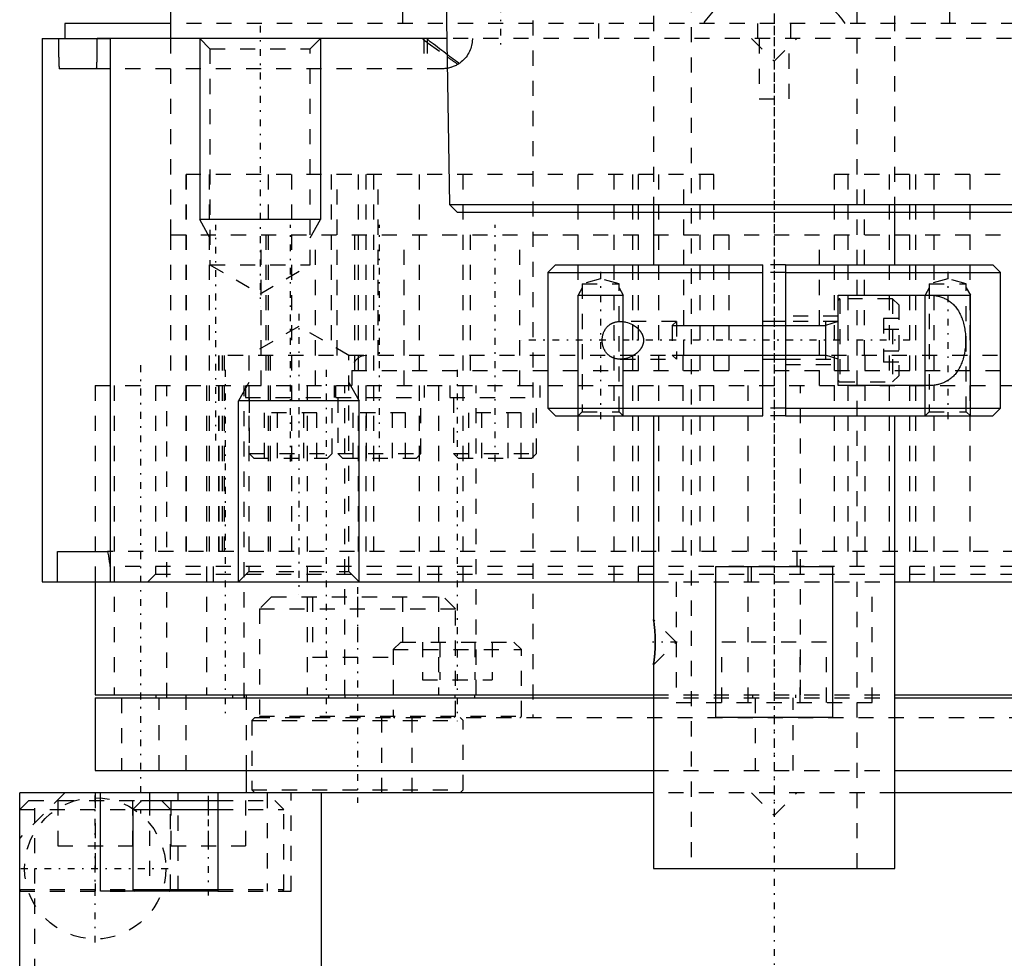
# Model space of a CAD drawing. Extents: x -70 to 70, y -1 to 596.
# Tile 2 of 13: x -50 to 15, y 118 to 180. Entities that reach past the tile are written whole.
import ezdxf

# ---------------------------------------------------------------- set-up
doc = ezdxf.new("R2010")
doc.units = 0
doc.linetypes.add('CENTER', pattern=[1.5, 0.45, -0.5, 0.05, -0.5])
doc.linetypes.add('DASHED', pattern=[2, 1, -1])
for name, color, linetype in [('AM_0', 7, 'CONTINUOUS'), ('AM_10', 7, 'CONTINUOUS'), ('AM_3', 7, 'DASHED'), ('AM_7', 7, 'CENTER')]:
    doc.layers.add(name, color=color, linetype=linetype)

msp = doc.modelspace()

# ---------------------------------------------------------------- linework, layer by layer
at = {"layer": 'AM_0', "color": 7, "linetype": 'CONTINUOUS'}
for p, q in [((-40, 182.5), (-40, 179)), ((-21.744, 181.5), (-21.508, 168)), ((-47, 180), (-47, 179)), ((-40.046, 180), (-47, 180)), ((-48.5, 179), (-48.5, 143)), ((-48.5, 179), (-44.91, 179)), ((-48.49, 143), (-48.49, 179)), ((-21.723, 179), (-44.855, 179)), ((-43.991, 144), (-43.991, 179)), ((-44.913, 177), (-47.374, 177)), ((-21.508, 168), (-21, 167.5)), ((-21.508, 168), (21.508, 168)), ((-21, 167.5), (21, 167.5)), ((-8, 167.5), (-8, 164)), ((8, 164), (8, 167.5)), ((-14.5, 164), (-15, 163.5)), ((-14.5, 164), (-0.75, 164)), ((-0.75, 154), (-0.75, 164)), ((0.75, 164), (14.5, 164)), ((0.75, 164), (0.75, 154)), ((15, 163.5), (14.5, 164)), ((-15, 163.5), (-15, 154.5)), ((-15, 163.5), (-0.75, 163.5)), ((0.75, 163.5), (15, 163.5)), ((15, 154.5), (15, 163.5)), ((4.25, 162), (10.198, 162)), ((4.25, 156), (4.25, 162)), ((0.75, 160.25), (-0.75, 160.25)), ((-0.75, 157.75), (0.75, 157.75)), ((10.198, 156), (4.25, 156)), ((-15, 154.5), (-14.5, 154)), ((-15, 154.5), (-0.75, 154.5)), ((-14.5, 154), (-0.75, 154)), ((-8, 154), (-8, 140.5)), ((0.75, 154.5), (15, 154.5)), ((0.75, 154), (14.5, 154)), ((8, 124), (8, 154)), ((14.5, 154), (15, 154.5)), ((-47.49, 145), (-44.184, 145)), ((-47.49, 143), (-47.49, 145)), ((-43.991, 144), (-44.009, 144.135)), ((-44, 144), (-44, 143)), ((-44, 144), (-43.991, 144)), ((-3.873, 144), (3.873, 144)), ((-3.873, 134), (-3.873, 144)), ((3.873, 144), (3.873, 134)), ((-48.5, 143), (-8.001, 143)), ((-45, 143), (-45, 135.5)), ((8.007, 143), (48.5, 143)), ((-7.995, 140.47), (-8, 140.497)), ((-7.981, 140.378), (-7.989, 140.431)), ((-7.95, 140.139), (-7.961, 140.23)), ((-7.961, 137.772), (-7.949, 137.866)), ((-8, 137.5), (-7.995, 137.532)), ((-8, 137.5), (-8, 124)), ((-7.991, 137.559), (-7.974, 137.671)), ((-45, 135.5), (-8.005, 135.5)), ((-45, 135.3), (-45, 130.5)), ((-45, 135.3), (-8.005, 135.3)), ((-40.975, 135.5), (-40.975, 135.3)), ((-35.872, 135.3), (-35.872, 135.5)), ((-35.131, 135.5), (-35.131, 135.3)), ((-29.511, 135.3), (-29.511, 135.5)), ((-28.463, 135.5), (-28.463, 135.3)), ((-21.138, 135.3), (-21.138, 135.5)), ((-19.855, 135.5), (-19.855, 135.3)), ((8.005, 135.5), (45, 135.5)), ((8.005, 135.3), (45, 135.3)), ((3.873, 134), (-3.873, 134)), ((-45, 130.5), (-8.005, 130.5)), ((-35, 130.5), (-35, 129)), ((8.005, 130.5), (45, 130.5)), ((-50, 117), (-50, 129)), ((-8, 129), (-50, 129)), ((-44.639, 122.5), (-44.639, 129)), ((-41.389, 129), (-41.389, 128.5)), ((-36.861, 129), (-36.861, 122.5)), ((-30, 117), (-30, 129)), ((50, 129), (8, 129)), ((-41.9, 128.5), (-42.5, 127.9)), ((-42.5, 127.9), (-42.5, 122.6)), ((-42.5, 127.9), (-36.86, 127.9)), ((-41.9, 128.5), (-36.86, 128.5)), ((-8, 124), (8, 124)), ((-36.861, 122.5), (-44.639, 122.5)), ((-42.5, 122.6), (-36.86, 122.6))]:
    msp.add_line(p, q, dxfattribs=at)
for points in [[(-47.429, 179, 0), (-47.429, 178.984, 0), (-47.429, 178.951, 0), (-47.429, 178.917, 0), (-47.429, 178.901, 0), (-47.429, 178.884, 0), (-47.429, 178.85, 0), (-47.429, 178.815, 0), (-47.429, 178.781, 0), (-47.429, 178.746, 0), (-47.429, 178.712, 0), (-47.429, 178.695, 0), (-47.428, 178.678, 0), (-47.428, 178.643, 0), (-47.428, 178.609, 0), (-47.428, 178.575, 0), (-47.428, 178.542, 0), (-47.428, 178.509, 0), (-47.427, 178.492, 0), (-47.427, 178.476, 0), (-47.427, 178.444, 0), (-47.427, 178.412, 0), (-47.427, 178.397, 0), (-47.426, 178.381, 0), (-47.426, 178.351, 0), (-47.426, 178.322, 0), (-47.426, 178.307, 0), (-47.426, 178.292, 0), (-47.425, 178.263, 0), (-47.425, 178.234, 0), (-47.425, 178.205, 0), (-47.424, 178.176, 0), (-47.424, 178.147, 0), (-47.424, 178.132, 0), (-47.423, 178.118, 0), (-47.423, 178.089, 0), (-47.423, 178.06, 0), (-47.422, 178.032, 0), (-47.422, 178.004, 0), (-47.421, 177.977, 0), (-47.421, 177.963, 0), (-47.421, 177.95, 0), (-47.42, 177.923, 0), (-47.42, 177.896, 0), (-47.419, 177.87, 0), (-47.419, 177.845, 0), (-47.418, 177.82, 0), (-47.418, 177.808, 0), (-47.418, 177.796, 0), (-47.417, 177.772, 0), (-47.417, 177.749, 0), (-47.416, 177.726, 0), (-47.416, 177.704, 0), (-47.415, 177.683, 0), (-47.415, 177.673, 0), (-47.415, 177.662, 0), (-47.414, 177.642, 0), (-47.414, 177.621, 0), (-47.413, 177.601, 0), (-47.413, 177.581, 0), (-47.412, 177.561, 0), (-47.412, 177.551, 0), (-47.412, 177.541, 0), (-47.411, 177.522, 0), (-47.41, 177.503, 0), (-47.41, 177.493, 0), (-47.41, 177.484, 0), (-47.409, 177.465, 0), (-47.409, 177.447, 0), (-47.408, 177.438, 0), (-47.408, 177.429, 0), (-47.407, 177.411, 0), (-47.407, 177.394, 0), (-47.406, 177.377, 0), (-47.405, 177.361, 0), (-47.405, 177.345, 0), (-47.404, 177.337, 0), (-47.404, 177.329, 0), (-47.403, 177.314, 0), (-47.403, 177.299, 0), (-47.401, 177.251, 0), (-47.397, 177.181, 0), (-47.393, 177.122, 0), (-47.389, 177.074, 0), (-47.387, 177.054, 0), (-47.384, 177.037, 0), (-47.38, 177.013, 0), (-47.376, 177.001, 0), (-47.374, 177, 0)], [(-44.913, 177, 0), (-44.911, 177.001, 0), (-44.907, 177.012, 0), (-44.902, 177.036, 0), (-44.9, 177.052, 0), (-44.898, 177.072, 0), (-44.894, 177.119, 0), (-44.889, 177.177, 0), (-44.885, 177.244, 0), (-44.881, 177.328, 0), (-44.879, 177.383, 0), (-44.878, 177.4, 0), (-44.878, 177.417, 0), (-44.877, 177.426, 0), (-44.877, 177.435, 0), (-44.876, 177.453, 0), (-44.876, 177.471, 0), (-44.876, 177.48, 0), (-44.875, 177.49, 0), (-44.875, 177.509, 0), (-44.874, 177.528, 0), (-44.874, 177.537, 0), (-44.873, 177.547, 0), (-44.873, 177.567, 0), (-44.872, 177.587, 0), (-44.872, 177.607, 0), (-44.871, 177.628, 0), (-44.87, 177.648, 0), (-44.87, 177.659, 0), (-44.87, 177.669, 0), (-44.869, 177.69, 0), (-44.869, 177.711, 0), (-44.868, 177.733, 0), (-44.868, 177.756, 0), (-44.867, 177.779, 0), (-44.867, 177.791, 0), (-44.867, 177.803, 0), (-44.866, 177.828, 0), (-44.866, 177.853, 0), (-44.865, 177.878, 0), (-44.865, 177.904, 0), (-44.864, 177.931, 0), (-44.864, 177.944, 0), (-44.864, 177.958, 0), (-44.863, 177.986, 0), (-44.863, 178.014, 0), (-44.862, 178.042, 0), (-44.862, 178.071, 0), (-44.861, 178.1, 0), (-44.861, 178.114, 0), (-44.861, 178.129, 0), (-44.86, 178.158, 0), (-44.86, 178.188, 0), (-44.86, 178.218, 0), (-44.859, 178.247, 0), (-44.859, 178.277, 0), (-44.859, 178.292, 0), (-44.859, 178.307, 0), (-44.858, 178.337, 0), (-44.858, 178.367, 0), (-44.858, 178.383, 0), (-44.858, 178.398, 0), (-44.857, 178.43, 0), (-44.857, 178.463, 0), (-44.857, 178.479, 0), (-44.857, 178.496, 0), (-44.857, 178.529, 0), (-44.856, 178.564, 0), (-44.856, 178.598, 0), (-44.856, 178.633, 0), (-44.856, 178.668, 0), (-44.856, 178.686, 0), (-44.856, 178.703, 0), (-44.855, 178.739, 0), (-44.855, 178.774, 0), (-44.855, 178.81, 0), (-44.855, 178.845, 0), (-44.855, 178.88, 0), (-44.855, 178.898, 0), (-44.855, 178.915, 0), (-44.855, 178.949, 0), (-44.855, 178.983, 0), (-44.855, 179, 0)], [(10.198, 162, 0), (10.234, 162, 0), (10.306, 161.998, 0), (10.378, 161.995, 0), (10.414, 161.993, 0), (10.45, 161.99, 0), (10.522, 161.984, 0), (10.594, 161.976, 0), (10.666, 161.966, 0), (10.738, 161.953, 0), (10.809, 161.939, 0), (10.844, 161.932, 0), (10.88, 161.923, 0), (10.95, 161.905, 0), (11.019, 161.885, 0), (11.088, 161.863, 0), (11.156, 161.838, 0), (11.223, 161.811, 0), (11.256, 161.797, 0), (11.289, 161.782, 0), (11.354, 161.751, 0), (11.417, 161.717, 0), (11.449, 161.7, 0), (11.48, 161.681, 0), (11.542, 161.643, 0), (11.602, 161.603, 0), (11.631, 161.582, 0), (11.661, 161.56, 0), (11.718, 161.515, 0), (11.774, 161.467, 0), (11.829, 161.418, 0), (11.882, 161.366, 0), (11.933, 161.312, 0), (11.958, 161.284, 0), (11.983, 161.256, 0), (12.032, 161.198, 0), (12.078, 161.137, 0), (12.123, 161.075, 0), (12.167, 161.011, 0), (12.209, 160.944, 0), (12.229, 160.909, 0), (12.25, 160.874, 0), (12.289, 160.801, 0), (12.328, 160.725, 0), (12.364, 160.647, 0), (12.4, 160.566, 0), (12.433, 160.482, 0), (12.449, 160.439, 0), (12.465, 160.396, 0), (12.494, 160.308, 0), (12.522, 160.218, 0), (12.548, 160.126, 0), (12.571, 160.032, 0), (12.593, 159.937, 0), (12.603, 159.889, 0), (12.612, 159.84, 0), (12.629, 159.743, 0), (12.644, 159.644, 0), (12.657, 159.545, 0), (12.668, 159.446, 0), (12.676, 159.346, 0), (12.679, 159.296, 0), (12.682, 159.247, 0), (12.686, 159.147, 0), (12.688, 159.049, 0), (12.689, 159, 0), (12.688, 158.951, 0), (12.686, 158.853, 0), (12.682, 158.753, 0), (12.679, 158.704, 0), (12.676, 158.654, 0), (12.668, 158.554, 0), (12.657, 158.455, 0), (12.644, 158.356, 0), (12.629, 158.257, 0), (12.612, 158.16, 0), (12.603, 158.111, 0), (12.593, 158.063, 0), (12.571, 157.968, 0), (12.548, 157.874, 0), (12.522, 157.782, 0), (12.494, 157.692, 0), (12.465, 157.604, 0), (12.449, 157.561, 0), (12.433, 157.518, 0), (12.4, 157.434, 0), (12.364, 157.353, 0), (12.328, 157.275, 0), (12.289, 157.199, 0), (12.25, 157.126, 0), (12.229, 157.091, 0), (12.209, 157.056, 0), (12.167, 156.989, 0), (12.123, 156.925, 0), (12.078, 156.863, 0), (12.032, 156.802, 0), (11.983, 156.744, 0), (11.958, 156.716, 0), (11.933, 156.688, 0), (11.882, 156.634, 0), (11.829, 156.582, 0), (11.774, 156.533, 0), (11.718, 156.485, 0), (11.661, 156.44, 0), (11.631, 156.418, 0), (11.602, 156.397, 0), (11.542, 156.357, 0), (11.48, 156.319, 0), (11.449, 156.3, 0), (11.417, 156.283, 0), (11.354, 156.249, 0), (11.289, 156.218, 0), (11.256, 156.203, 0), (11.223, 156.189, 0), (11.156, 156.162, 0), (11.088, 156.137, 0), (11.019, 156.115, 0), (10.95, 156.095, 0), (10.88, 156.077, 0), (10.844, 156.068, 0), (10.809, 156.061, 0), (10.738, 156.047, 0), (10.666, 156.034, 0), (10.594, 156.024, 0), (10.522, 156.016, 0), (10.45, 156.01, 0), (10.414, 156.007, 0), (10.378, 156.005, 0), (10.306, 156.002, 0), (10.234, 156, 0), (10.198, 156, 0)], [(-10.198, 157.75, 0), (-10.214, 157.75, 0), (-10.245, 157.751, 0), (-10.276, 157.752, 0), (-10.292, 157.753, 0), (-10.307, 157.754, 0), (-10.339, 157.757, 0), (-10.371, 157.761, 0), (-10.402, 157.765, 0), (-10.434, 157.77, 0), (-10.466, 157.776, 0), (-10.481, 157.779, 0), (-10.497, 157.783, 0), (-10.529, 157.791, 0), (-10.56, 157.799, 0), (-10.591, 157.809, 0), (-10.622, 157.819, 0), (-10.653, 157.83, 0), (-10.668, 157.836, 0), (-10.683, 157.842, 0), (-10.714, 157.855, 0), (-10.744, 157.869, 0), (-10.758, 157.876, 0), (-10.773, 157.884, 0), (-10.802, 157.899, 0), (-10.831, 157.916, 0), (-10.845, 157.925, 0), (-10.859, 157.933, 0), (-10.887, 157.952, 0), (-10.914, 157.971, 0), (-10.941, 157.991, 0), (-10.967, 158.013, 0), (-10.993, 158.035, 0), (-11.005, 158.046, 0), (-11.018, 158.057, 0), (-11.042, 158.081, 0), (-11.066, 158.106, 0), (-11.089, 158.131, 0), (-11.111, 158.157, 0), (-11.133, 158.184, 0), (-11.144, 158.198, 0), (-11.154, 158.213, 0), (-11.175, 158.242, 0), (-11.196, 158.273, 0), (-11.215, 158.305, 0), (-11.234, 158.339, 0), (-11.253, 158.373, 0), (-11.262, 158.391, 0), (-11.27, 158.409, 0), (-11.287, 158.445, 0), (-11.302, 158.483, 0), (-11.317, 158.521, 0), (-11.33, 158.561, 0), (-11.343, 158.601, 0), (-11.348, 158.621, 0), (-11.354, 158.641, 0), (-11.364, 158.683, 0), (-11.373, 158.724, 0), (-11.38, 158.766, 0), (-11.386, 158.809, 0), (-11.391, 158.851, 0), (-11.393, 158.873, 0), (-11.395, 158.894, 0), (-11.398, 158.937, 0), (-11.399, 158.979, 0), (-11.399, 159, 0), (-11.399, 159.021, 0), (-11.398, 159.063, 0), (-11.395, 159.106, 0), (-11.393, 159.127, 0), (-11.391, 159.149, 0), (-11.386, 159.191, 0), (-11.38, 159.234, 0), (-11.373, 159.276, 0), (-11.364, 159.317, 0), (-11.354, 159.359, 0), (-11.348, 159.379, 0), (-11.343, 159.399, 0), (-11.33, 159.439, 0), (-11.317, 159.479, 0), (-11.302, 159.517, 0), (-11.287, 159.555, 0), (-11.27, 159.591, 0), (-11.262, 159.609, 0), (-11.253, 159.627, 0), (-11.234, 159.661, 0), (-11.215, 159.695, 0), (-11.196, 159.727, 0), (-11.175, 159.758, 0), (-11.154, 159.787, 0), (-11.144, 159.802, 0), (-11.133, 159.816, 0), (-11.111, 159.843, 0), (-11.089, 159.869, 0), (-11.066, 159.894, 0), (-11.042, 159.919, 0), (-11.018, 159.943, 0), (-11.005, 159.954, 0), (-10.993, 159.965, 0), (-10.967, 159.987, 0), (-10.941, 160.009, 0), (-10.914, 160.029, 0), (-10.887, 160.048, 0), (-10.859, 160.067, 0), (-10.845, 160.075, 0), (-10.831, 160.084, 0), (-10.802, 160.101, 0), (-10.773, 160.116, 0), (-10.758, 160.124, 0), (-10.744, 160.131, 0), (-10.714, 160.145, 0), (-10.683, 160.158, 0), (-10.668, 160.164, 0), (-10.653, 160.17, 0), (-10.622, 160.181, 0), (-10.591, 160.191, 0), (-10.56, 160.201, 0), (-10.529, 160.209, 0), (-10.497, 160.217, 0), (-10.481, 160.221, 0), (-10.466, 160.224, 0), (-10.434, 160.23, 0), (-10.402, 160.235, 0), (-10.371, 160.239, 0), (-10.339, 160.243, 0), (-10.307, 160.246, 0), (-10.292, 160.247, 0), (-10.276, 160.248, 0), (-10.245, 160.249, 0), (-10.214, 160.25, 0), (-10.198, 160.25, 0)], [(-10.198, 160.25, 0), (-10.147, 160.249, 0), (-10.044, 160.242, 0), (-9.938, 160.228, 0), (-9.884, 160.218, 0), (-9.83, 160.206, 0), (-9.721, 160.176, 0), (-9.612, 160.139, 0), (-9.505, 160.094, 0), (-9.399, 160.042, 0), (-9.296, 159.983, 0), (-9.246, 159.951, 0), (-9.197, 159.917, 0), (-9.141, 159.875, 0), (-9.126, 159.863, 0), (-9.11, 159.85, 0), (-9.103, 159.844, 0), (-9.095, 159.837, 0), (-9.08, 159.824, 0), (-9.065, 159.811, 0), (-9.05, 159.798, 0), (-9.036, 159.784, 0), (-9.021, 159.77, 0), (-9.014, 159.763, 0), (-9.006, 159.756, 0), (-8.992, 159.742, 0), (-8.977, 159.727, 0), (-8.963, 159.711, 0), (-8.948, 159.696, 0), (-8.934, 159.68, 0), (-8.927, 159.672, 0), (-8.92, 159.663, 0), (-8.906, 159.647, 0), (-8.893, 159.63, 0), (-8.879, 159.613, 0), (-8.866, 159.595, 0), (-8.853, 159.577, 0), (-8.847, 159.568, 0), (-8.841, 159.559, 0), (-8.828, 159.541, 0), (-8.816, 159.522, 0), (-8.805, 159.503, 0), (-8.793, 159.484, 0), (-8.782, 159.465, 0), (-8.777, 159.455, 0), (-8.771, 159.445, 0), (-8.761, 159.425, 0), (-8.751, 159.405, 0), (-8.746, 159.395, 0), (-8.742, 159.384, 0), (-8.733, 159.364, 0), (-8.724, 159.343, 0), (-8.72, 159.332, 0), (-8.716, 159.322, 0), (-8.708, 159.301, 0), (-8.701, 159.279, 0), (-8.694, 159.257, 0), (-8.688, 159.236, 0), (-8.683, 159.214, 0), (-8.68, 159.203, 0), (-8.678, 159.192, 0), (-8.673, 159.169, 0), (-8.669, 159.147, 0), (-8.665, 159.125, 0), (-8.663, 159.102, 0), (-8.66, 159.08, 0), (-8.659, 159.068, 0), (-8.658, 159.057, 0), (-8.657, 159.034, 0), (-8.657, 159.011, 0), (-8.657, 159, 0)], [(-8.657, 159, 0), (-8.657, 158.989, 0), (-8.657, 158.966, 0), (-8.658, 158.943, 0), (-8.659, 158.932, 0), (-8.66, 158.92, 0), (-8.663, 158.898, 0), (-8.665, 158.875, 0), (-8.669, 158.853, 0), (-8.673, 158.831, 0), (-8.678, 158.808, 0), (-8.68, 158.797, 0), (-8.683, 158.786, 0), (-8.688, 158.764, 0), (-8.694, 158.743, 0), (-8.701, 158.721, 0), (-8.708, 158.699, 0), (-8.716, 158.678, 0), (-8.72, 158.668, 0), (-8.724, 158.657, 0), (-8.733, 158.636, 0), (-8.742, 158.616, 0), (-8.746, 158.605, 0), (-8.751, 158.595, 0), (-8.761, 158.575, 0), (-8.771, 158.555, 0), (-8.777, 158.545, 0), (-8.782, 158.535, 0), (-8.793, 158.516, 0), (-8.805, 158.497, 0), (-8.816, 158.478, 0), (-8.828, 158.459, 0), (-8.841, 158.441, 0), (-8.847, 158.432, 0), (-8.853, 158.423, 0), (-8.866, 158.405, 0), (-8.879, 158.387, 0), (-8.893, 158.37, 0), (-8.906, 158.353, 0), (-8.92, 158.337, 0), (-8.927, 158.328, 0), (-8.934, 158.32, 0), (-8.948, 158.304, 0), (-8.963, 158.289, 0), (-8.977, 158.273, 0), (-8.992, 158.258, 0), (-9.006, 158.244, 0), (-9.014, 158.237, 0), (-9.021, 158.23, 0), (-9.036, 158.216, 0), (-9.05, 158.202, 0), (-9.065, 158.189, 0), (-9.08, 158.176, 0), (-9.095, 158.163, 0), (-9.103, 158.156, 0), (-9.11, 158.15, 0), (-9.126, 158.137, 0), (-9.141, 158.125, 0), (-9.197, 158.083, 0), (-9.246, 158.049, 0), (-9.296, 158.017, 0), (-9.399, 157.958, 0), (-9.505, 157.906, 0), (-9.612, 157.861, 0), (-9.721, 157.824, 0), (-9.83, 157.794, 0), (-9.884, 157.782, 0), (-9.938, 157.772, 0), (-10.044, 157.758, 0), (-10.147, 157.751, 0), (-10.198, 157.75, 0)], [(-44.009, 144.135, 0), (-44.038, 144.341, 0), (-44.097, 144.719, 0), (-44.132, 144.885, 0), (-44.141, 144.921, 0), (-44.151, 144.951, 0), (-44.156, 144.964, 0), (-44.16, 144.974, 0), (-44.17, 144.991, 0), (-44.179, 144.999, 0), (-44.184, 145, 0)], [(-8, 140.5, 0), (-8, 140.5, 0), (-8, 140.499, 0), (-7.999, 140.496, 0), (-7.999, 140.494, 0), (-7.999, 140.492, 0), (-7.998, 140.487, 0), (-7.997, 140.48, 0), (-7.996, 140.472, 0), (-7.994, 140.462, 0), (-7.992, 140.452, 0), (-7.992, 140.446, 0), (-7.991, 140.439, 0), (-7.989, 140.426, 0), (-7.986, 140.411, 0), (-7.984, 140.395, 0), (-7.981, 140.378, 0), (-7.979, 140.359, 0), (-7.977, 140.349, 0), (-7.976, 140.339, 0), (-7.973, 140.318, 0), (-7.97, 140.296, 0), (-7.968, 140.285, 0), (-7.967, 140.273, 0), (-7.964, 140.249, 0), (-7.96, 140.223, 0), (-7.959, 140.211, 0), (-7.957, 140.197, 0), (-7.953, 140.17, 0), (-7.95, 140.143, 0), (-7.947, 140.114, 0), (-7.943, 140.085, 0), (-7.94, 140.056, 0), (-7.938, 140.041, 0), (-7.937, 140.026, 0), (-7.933, 139.995, 0), (-7.93, 139.963, 0), (-7.927, 139.93, 0), (-7.923, 139.896, 0), (-7.92, 139.861, 0), (-7.918, 139.843, 0), (-7.917, 139.825, 0), (-7.914, 139.789, 0), (-7.91, 139.752, 0), (-7.908, 139.714, 0), (-7.905, 139.676, 0), (-7.902, 139.637, 0), (-7.901, 139.617, 0), (-7.899, 139.597, 0), (-7.897, 139.557, 0), (-7.894, 139.517, 0), (-7.892, 139.476, 0), (-7.89, 139.434, 0), (-7.888, 139.393, 0), (-7.888, 139.372, 0), (-7.887, 139.351, 0), (-7.885, 139.31, 0), (-7.884, 139.268, 0), (-7.883, 139.226, 0), (-7.882, 139.185, 0), (-7.881, 139.143, 0), (-7.881, 139.122, 0), (-7.881, 139.102, 0), (-7.88, 139.061, 0), (-7.88, 139.02, 0), (-7.88, 139, 0), (-7.88, 138.98, 0), (-7.88, 138.939, 0), (-7.881, 138.898, 0), (-7.881, 138.877, 0), (-7.881, 138.856, 0), (-7.882, 138.815, 0), (-7.883, 138.773, 0), (-7.884, 138.731, 0), (-7.885, 138.689, 0), (-7.887, 138.648, 0), (-7.888, 138.627, 0), (-7.888, 138.606, 0), (-7.89, 138.565, 0), (-7.892, 138.523, 0), (-7.895, 138.482, 0), (-7.897, 138.442, 0), (-7.899, 138.402, 0), (-7.901, 138.382, 0), (-7.902, 138.362, 0), (-7.905, 138.323, 0), (-7.908, 138.285, 0), (-7.911, 138.247, 0), (-7.914, 138.21, 0), (-7.917, 138.173, 0), (-7.918, 138.156, 0), (-7.92, 138.138, 0), (-7.923, 138.103, 0), (-7.927, 138.07, 0), (-7.93, 138.037, 0), (-7.933, 138.005, 0), (-7.937, 137.974, 0), (-7.938, 137.959, 0), (-7.94, 137.944, 0), (-7.943, 137.914, 0), (-7.947, 137.885, 0), (-7.95, 137.857, 0), (-7.954, 137.829, 0), (-7.957, 137.802, 0), (-7.959, 137.789, 0), (-7.96, 137.776, 0), (-7.964, 137.751, 0), (-7.967, 137.726, 0), (-7.968, 137.715, 0), (-7.97, 137.703, 0), (-7.973, 137.681, 0), (-7.976, 137.66, 0), (-7.977, 137.65, 0), (-7.979, 137.641, 0), (-7.981, 137.622, 0), (-7.984, 137.605, 0), (-7.986, 137.589, 0), (-7.989, 137.574, 0), (-7.991, 137.56, 0), (-7.992, 137.554, 0), (-7.992, 137.548, 0), (-7.994, 137.538, 0), (-7.996, 137.528, 0), (-7.997, 137.52, 0), (-7.998, 137.513, 0), (-7.999, 137.508, 0), (-7.999, 137.506, 0), (-7.999, 137.504, 0), (-8, 137.501, 0), (-8, 137.5, 0), (-8, 137.5, 0)]]:
    msp.add_polyline3d(points, dxfattribs=at)
for centre, radius, start, end in [((-45, 144), 1, 0, 7.7811), ((-42.4, 122.6), 0.1, 180, 270)]:
    msp.add_arc(centre, radius, start, end, dxfattribs=at)
at = {"layer": 'AM_10', "color": 7, "linetype": 'CONTINUOUS'}
for p, q in [((-38.068, 179), (-38.068, 167)), ((-30.068, 179), (-30.068, 167)), ((-30.068, 167), (-38.068, 167)), ((-37.391, 165.8), (-38.068, 167)), ((-30.744, 165.8), (-30.068, 167)), ((-12.729, 162.469), (-13, 162)), ((-13, 154), (-13, 162)), ((-13, 162), (-10, 162)), ((-10.271, 162.469), (-10, 162)), ((-10, 154), (-10, 162)), ((10.271, 162.469), (10, 162)), ((10, 154), (10, 162)), ((10, 162), (13, 162)), ((12.729, 162.469), (13, 162)), ((13, 154), (13, 162)), ((-6.75, 159.974), (3.4, 159.974)), ((4.25, 160.25), (3.4, 159.974)), ((3.4, 160.25), (3.4, 157.75)), ((-6.75, 158.026), (3.4, 158.026)), ((4.25, 157.75), (3.4, 158.026)), ((-34.824, 156.2), (-35.5, 155)), ((-28.177, 156.2), (-27.5, 155)), ((-27.5, 155), (-35.5, 155)), ((-35.5, 143), (-35.5, 155)), ((-27.5, 143), (-27.5, 155))]:
    msp.add_line(p, q, dxfattribs=at)
at = {"layer": 'AM_3', "color": 6, "linetype": 'DASHED'}
for p, q in [((-5.5, 453.75), (-5.5, 124)), ((5.5, 124), (5.5, 453.75)), ((-16, 394.2), (-16, 134)), ((-8, 394.5), (-8, 167.5)), ((8, 167.5), (8, 394.5)), ((-24.627, 187), (-24.627, 179)), ((-11.627, 179), (-11.627, 187)), ((11.627, 187), (11.627, 179)), ((40.046, 180), (-40.046, 180)), ((-1.1, 180), (-1.1, 179)), ((1.1, 179), (1.1, 180)), ((-44.91, 179), (-43.991, 179)), ((-40, 179), (-40, 166)), ((-38.068, 179), (-37.391, 178.323)), ((-30.744, 178.323), (-30.068, 179)), ((-23.225, 179), (-23.225, 177)), ((-22.988, 179), (-22.988, 177)), ((21.723, 179), (-21.723, 179)), ((-1.5, 179), (0, 177.5)), ((-1, 179), (-1, 175)), ((0, 177.5), (1.5, 179)), ((1, 175), (1, 179)), ((-37.391, 178.323), (-37.391, 164)), ((-37.391, 178.323), (-30.744, 178.323)), ((-30.744, 164), (-30.744, 178.323)), ((-22.988, 178.746), (-21.675, 177.794)), ((-22, 177), (-44.913, 177)), ((-1, 175), (1, 175)), ((-38.97, 170), (-38.97, 145)), ((-38.969, 145), (-38.969, 170)), ((-4, 170), (-38.969, 170)), ((-37.419, 145), (-37.419, 170)), ((-33.513, 145), (-33.513, 170)), ((-31.963, 145), (-31.963, 170)), ((-29.364, 170), (-29.364, 158)), ((-28.965, 158), (-28.965, 170)), ((-27.57, 170), (-27.57, 145)), ((-27.03, 145), (-27.03, 170)), ((-26.532, 145), (-26.532, 170)), ((-26.246, 158), (-26.246, 170)), ((-23.5, 143), (-23.5, 170)), ((-20.615, 143), (-20.615, 170)), ((-12.991, 145), (-12.991, 170)), ((-12.99, 145), (-12.99, 170)), ((-10.6, 143), (-10.6, 170)), ((-9.37, 145), (-9.37, 170)), ((-9, 143), (-9, 170)), ((-7.64, 145), (-7.64, 170)), ((-7.638, 145), (-7.638, 170)), ((-5.99, 158), (-5.99, 170)), ((-4.909, 145), (-4.909, 170)), ((-4, 145), (-4, 170)), ((38.969, 170), (4, 170)), ((4, 145), (4, 170)), ((4.909, 145), (4.909, 170)), ((5.99, 158), (5.99, 170)), ((7.638, 145), (7.638, 170)), ((7.64, 145), (7.64, 170)), ((9, 143), (9, 170)), ((9.37, 170), (9.37, 145)), ((10.6, 143), (10.6, 170)), ((12.99, 145), (12.99, 170)), ((12.991, 145), (12.991, 170)), ((-40, 166), (40, 166)), ((-40, 166), (-40, 156)), ((-40, 166), (0, 166)), ((-34, 156), (-34, 166)), ((-33.693, 166), (-33.693, 156)), ((-30.393, 156), (-30.393, 166)), ((-27.813, 166), (-27.813, 156)), ((-24.513, 156), (-24.513, 166)), ((-20.15, 166), (-20.15, 156)), ((-16.85, 156), (-16.85, 166)), ((-3, 166), (-3, 156)), ((3, 156), (3, 166)), ((-37.391, 164), (-34.068, 162.081)), ((-37.391, 164), (-30.744, 164)), ((-34.068, 162.081), (-30.744, 164)), ((0.75, 164), (-0.75, 164)), ((0.75, 163.5), (-0.75, 163.5)), ((-11.5, 163.079), (-12.729, 162.75)), ((-12.729, 162.75), (-12.729, 154.27)), ((-12.729, 162.75), (-10.271, 162.75)), ((-10.271, 162.75), (-11.5, 163.079)), ((-10.271, 154.27), (-10.271, 162.75)), ((11.5, 163.079), (10.271, 162.75)), ((10.271, 162.75), (10.271, 154.27)), ((10.271, 162.75), (12.729, 162.75)), ((12.729, 162.75), (11.5, 163.079)), ((12.729, 154.27), (12.729, 162.75)), ((7.85, 161.75), (4.35, 161.75)), ((4.35, 161.75), (4.35, 156.25)), ((8.25, 161.35), (7.85, 161.75)), ((7.85, 161.75), (7.85, 156.25)), ((8.25, 161.35), (8.25, 156.65)), ((4.25, 160.6), (0.75, 160.6)), ((-31.5, 159.919), (-34.824, 158)), ((-28.177, 158), (-31.5, 159.919)), ((-6.474, 160.25), (-10.198, 160.25)), ((-6.474, 160.25), (-6.75, 159.974)), ((-6.75, 159.974), (-6.75, 158.026)), ((-6.474, 160.25), (-6.474, 157.75)), ((4.25, 160.25), (0.75, 160.25)), ((8.25, 160.443), (7.25, 160.443)), ((7.25, 160.443), (7.25, 157.557)), ((8.25, 159.722), (7.25, 159.722)), ((-36.8, 158), (-36.8, 145)), ((-36.8, 145), (-36.8, 158)), ((36.8, 158), (-36.8, 158)), ((-36.57, 145), (-36.57, 158)), ((-36.438, 145), (-36.438, 158)), ((-34.824, 158), (-34.824, 143.677)), ((-33.372, 145), (-33.372, 158)), ((-28.177, 143.677), (-28.177, 158)), ((-6.75, 158.026), (-6.474, 157.75)), ((-6.038, 145), (-6.038, 158)), ((6.038, 145), (6.038, 158)), ((8.25, 158.278), (7.25, 158.278)), ((-10.198, 157.75), (-6.474, 157.75)), ((0.75, 157.75), (4.25, 157.75)), ((0.75, 157.4), (4.25, 157.4)), ((8.25, 157.557), (7.25, 157.557)), ((-28, 157), (-28, 156)), ((-28, 157), (28, 157)), ((7.85, 156.25), (8.25, 156.65)), ((-45, 156), (45, 156)), ((-45, 156), (-45, 143)), ((-45, 156), (-41, 156)), ((-43.75, 156), (-43.75, 135.5)), ((-41, 156), (-41, 143.5)), ((-40.25, 135.3), (-40.25, 156)), ((-37.623, 156), (-37.623, 135.5)), ((-35.123, 135.3), (-35.123, 156)), ((-35.043, 156), (-35.043, 155.2)), ((-30.948, 156), (-30.948, 135.5)), ((-29.163, 156), (-29.163, 155.2)), ((-29.043, 155.2), (-29.043, 156)), ((-28.448, 135.5), (-28.448, 156)), ((-23.163, 155.2), (-23.163, 156)), ((-22.25, 156), (-22.25, 135.5)), ((-21.5, 156), (-21.5, 155.2)), ((-19.75, 135.5), (-19.75, 156)), ((-15.5, 155.2), (-15.5, 156)), ((-1.75, 156), (-1.75, 135.5)), ((1.75, 135.5), (1.75, 156)), ((4.35, 156.25), (7.85, 156.25)), ((-35.043, 155.2), (-23.163, 155.2)), ((-34.793, 155.2), (-34.793, 151.5)), ((-29.293, 151.5), (-29.293, 155.2)), ((-28.913, 155.2), (-28.913, 151.5)), ((-23.413, 151.5), (-23.413, 155.2)), ((-21.5, 155.2), (-15.5, 155.2)), ((-21.25, 155.2), (-21.25, 151.5)), ((-15.75, 151.5), (-15.75, 155.2)), ((-33.774, 151.2), (-33.774, 154.2)), ((-30.309, 154.2), (-33.774, 154.2)), ((-32.907, 151.2), (-32.907, 154.2)), ((-31.175, 151.2), (-31.175, 154.2)), ((-30.309, 151.2), (-30.309, 154.2)), ((-27.894, 151.2), (-27.894, 154.2)), ((-24.43, 154.2), (-27.894, 154.2)), ((-27.028, 151.2), (-27.028, 154.2)), ((-25.296, 151.2), (-25.296, 154.2)), ((-24.43, 151.2), (-24.43, 154.2)), ((-20.232, 151.2), (-20.232, 154.2)), ((-16.768, 154.2), (-20.232, 154.2)), ((-19.366, 151.2), (-19.366, 154.2)), ((-17.634, 151.2), (-17.634, 154.2)), ((-16.768, 151.2), (-16.768, 154.2)), ((-12.729, 154.27), (-13, 154)), ((-12.729, 154.27), (-10.271, 154.27)), ((-10, 154), (-10.271, 154.27)), ((0.75, 154.5), (-0.75, 154.5)), ((0.75, 154), (-0.75, 154)), ((10.271, 154.27), (10, 154)), ((10.271, 154.27), (12.729, 154.27)), ((13, 154), (12.729, 154.27)), ((-34.793, 151.5), (-34.493, 151.2)), ((-34.793, 151.5), (-29.293, 151.5)), ((-29.593, 151.2), (-29.293, 151.5)), ((-28.913, 151.5), (-28.613, 151.2)), ((-28.913, 151.5), (-23.413, 151.5)), ((-23.713, 151.2), (-23.413, 151.5)), ((-21.25, 151.5), (-20.95, 151.2)), ((-21.25, 151.5), (-15.75, 151.5)), ((-16.05, 151.2), (-15.75, 151.5)), ((-34.493, 151.2), (-29.593, 151.2)), ((-28.613, 151.2), (-23.713, 151.2)), ((-20.95, 151.2), (-16.05, 151.2)), ((44.184, 145), (-44.184, 145)), ((-37.157, 143), (-37.157, 145)), ((-1.5, 143), (-1.5, 145)), ((1.5, 145), (1.5, 143)), ((43.991, 144), (-43.991, 144)), ((-34.824, 143.677), (-35.5, 143)), ((-34.824, 143.677), (-28.177, 143.677)), ((-27.5, 143), (-28.177, 143.677)), ((-41, 143.5), (-41.5, 143)), ((-41, 143.5), (41, 143.5)), ((-8.001, 143), (8.007, 143)), ((-6.5, 143), (-6.5, 135)), ((6.5, 135), (6.5, 143)), ((-33.317, 142), (-34.117, 141.2)), ((-33.317, 142), (-21.917, 142)), ((-30.592, 142), (-30.592, 138)), ((-27.617, 142), (-27.617, 138)), ((-24.642, 142), (-24.642, 138)), ((-21.117, 141.2), (-21.917, 142)), ((-34.117, 141.2), (-34.117, 134.1)), ((-34.117, 141.2), (-21.117, 141.2)), ((-21.117, 134.1), (-21.117, 141.2)), ((-6.5, 139), (-8, 140.5)), ((-7.989, 140.431), (-7.995, 140.47)), ((-7.961, 140.23), (-7.981, 140.378)), ((-24.75, 139), (-25.25, 138.5)), ((-24.75, 139), (-17.25, 139)), ((-23.309, 139), (-23.309, 136.5)), ((-22.155, 139), (-22.155, 136.5)), ((-19.845, 139), (-19.845, 136.5)), ((-18.691, 139), (-18.691, 136.5)), ((-16.75, 138.5), (-17.25, 139)), ((-8, 137.5), (-6.5, 139)), ((-3.464, 135), (-3.464, 139)), ((3.464, 139), (-3.464, 139)), ((-1.732, 135), (-1.732, 139)), ((1.732, 135), (1.732, 139)), ((3.464, 135), (3.464, 139)), ((-25.25, 138.5), (-25.25, 134.1)), ((-25.25, 138.5), (-16.75, 138.5)), ((-16.75, 134.1), (-16.75, 138.5)), ((-30.592, 138), (-24.642, 138)), ((-7.974, 137.671), (-7.961, 137.772)), ((-7.995, 137.532), (-7.991, 137.559)), ((-23.309, 136.5), (-18.691, 136.5)), ((-43.25, 135.3), (-43.25, 130.5)), ((-40.75, 130.5), (-40.75, 135.3)), ((-39, 135.5), (-39, 130.5)), ((-35, 135.5), (-35, 130.5)), ((-8.005, 135.5), (8.005, 135.5)), ((-8.005, 135.3), (8.005, 135.3)), ((-1.419, 135.3), (-1.419, 135.5)), ((-1.25, 135.3), (-1.25, 130.5)), ((1.25, 130.5), (1.25, 135.3)), ((1.419, 135.5), (1.419, 135.3)), ((-6.5, 135), (6.5, 135)), ((-34.417, 134), (-34.617, 133.8)), ((-34.617, 133.8), (-34.617, 129.2)), ((-34.617, 133.8), (-20.617, 133.8)), ((-34.417, 134), (34.417, 134)), ((-34.117, 134.1), (-34.017, 134)), ((-34.117, 134.1), (-16.75, 134.1)), ((-26, 129), (-26, 134)), ((-24, 129), (-24, 134)), ((-21.217, 134), (-21.117, 134.1)), ((-20.617, 133.8), (-20.817, 134)), ((-20.617, 129.2), (-20.617, 133.8)), ((-8.005, 130.5), (8.005, 130.5)), ((-34.617, 129.2), (-34.417, 129)), ((-34.617, 129.2), (-20.617, 129.2)), ((-20.817, 129), (-20.617, 129.2)), ((-47, 129), (-50, 126)), ((-49, 117), (-49, 129)), ((-45, 129), (-45, 122.5)), ((-39.5, 122.5), (-39.5, 129)), ((-33.611, 129), (-33.611, 122.5)), ((-32, 122.5), (-32, 129)), ((8, 129), (-8, 129)), ((-1.5, 129), (0, 127.5)), ((0, 127.5), (1.5, 129)), ((-49.4, 128.5), (-50, 127.9)), ((-50, 127.9), (-42.5, 127.9)), ((-49.4, 128.5), (-41.9, 128.5)), ((-47.475, 128.5), (-47.475, 125.5)), ((-42.525, 128.5), (-42.525, 125.5)), ((-41.389, 128.5), (-41.389, 122.5)), ((-40, 127.9), (-40.6, 128.5)), ((-40, 122.6), (-40, 127.9)), ((-39.975, 128.5), (-39.975, 125.5)), ((-37.5, 128.5), (-37.5, 125.5)), ((-36.86, 128.5), (-33.1, 128.5)), ((-36.86, 127.9), (-32.5, 127.9)), ((-35.025, 128.5), (-35.025, 125.5)), ((-32.5, 127.9), (-33.1, 128.5)), ((-32.5, 122.6), (-32.5, 127.9)), ((-47.475, 125.5), (-42.525, 125.5)), ((-39.975, 125.5), (-35.025, 125.5)), ((-50, 122.6), (-42.5, 122.6)), ((-50, 122.5), (-42.4, 122.5)), ((-36.861, 122.5), (-32, 122.5)), ((-36.86, 122.6), (-32.5, 122.6))]:
    msp.add_line(p, q, dxfattribs=at)
for points in [[(-23.295, 179, 0), (-23.295, 179, 0), (-23.295, 178.999, 0), (-23.295, 178.998, 0), (-23.295, 178.998, 0), (-23.295, 178.998, 0), (-23.295, 178.997, 0), (-23.295, 178.997, 0), (-23.294, 178.996, 0), (-23.294, 178.996, 0), (-23.294, 178.995, 0), (-23.294, 178.995, 0), (-23.294, 178.994, 0), (-23.294, 178.994, 0), (-23.294, 178.993, 0), (-23.294, 178.993, 0), (-23.294, 178.992, 0), (-23.293, 178.991, 0), (-23.293, 178.991, 0), (-23.293, 178.991, 0), (-23.293, 178.99, 0), (-23.293, 178.99, 0), (-23.293, 178.989, 0), (-23.293, 178.989, 0), (-23.293, 178.988, 0), (-23.292, 178.988, 0), (-23.292, 178.988, 0), (-23.292, 178.987, 0), (-23.292, 178.987, 0), (-23.292, 178.986, 0), (-23.291, 178.985, 0), (-23.291, 178.985, 0), (-23.291, 178.984, 0), (-23.29, 178.984, 0), (-23.29, 178.984, 0), (-23.29, 178.983, 0), (-23.29, 178.982, 0), (-23.289, 178.982, 0), (-23.289, 178.981, 0), (-23.289, 178.981, 0), (-23.288, 178.98, 0), (-23.288, 178.98, 0), (-23.288, 178.979, 0), (-23.287, 178.979, 0), (-23.286, 178.976, 0), (-23.283, 178.972, 0), (-23.279, 178.968, 0), (-23.278, 178.966, 0), (-23.276, 178.964, 0), (-23.271, 178.959, 0), (-23.266, 178.955, 0), (-23.261, 178.95, 0), (-23.256, 178.945, 0), (-23.25, 178.94, 0), (-23.247, 178.937, 0), (-23.243, 178.934, 0), (-23.236, 178.929, 0), (-23.229, 178.923, 0), (-23.225, 178.92, 0)], [(-23.225, 178.92, 0), (-23.195, 178.897, 0), (-23.122, 178.843, 0), (-23.035, 178.78, 0), (-22.988, 178.746, 0)], [(-20.878, 177.344, 0), (-20.931, 177.381, 0), (-21.039, 177.459, 0), (-21.152, 177.542, 0), (-21.21, 177.585, 0), (-21.268, 177.629, 0), (-21.388, 177.719, 0), (-21.511, 177.812, 0), (-21.637, 177.909, 0), (-21.767, 178.008, 0), (-21.899, 178.109, 0), (-21.966, 178.161, 0), (-22.034, 178.212, 0), (-22.171, 178.317, 0), (-22.311, 178.424, 0), (-22.453, 178.531, 0), (-22.596, 178.64, 0), (-22.733, 178.744, 0), (-22.795, 178.793, 0), (-22.851, 178.837, 0), (-22.907, 178.885, 0), (-22.92, 178.897, 0), (-22.933, 178.909, 0), (-22.939, 178.915, 0), (-22.944, 178.92, 0), (-22.954, 178.931, 0), (-22.963, 178.942, 0), (-22.97, 178.951, 0), (-22.974, 178.957, 0), (-22.975, 178.958, 0), (-22.976, 178.96, 0), (-22.976, 178.961, 0), (-22.977, 178.961, 0), (-22.977, 178.963, 0), (-22.978, 178.964, 0), (-22.979, 178.966, 0), (-22.98, 178.967, 0), (-22.981, 178.969, 0), (-22.981, 178.97, 0), (-22.981, 178.97, 0), (-22.982, 178.972, 0), (-22.982, 178.973, 0), (-22.983, 178.974, 0), (-22.983, 178.975, 0), (-22.984, 178.976, 0), (-22.984, 178.977, 0), (-22.984, 178.978, 0), (-22.985, 178.979, 0), (-22.985, 178.98, 0), (-22.986, 178.982, 0), (-22.986, 178.983, 0), (-22.986, 178.985, 0), (-22.987, 178.986, 0), (-22.987, 178.987, 0), (-22.987, 178.987, 0), (-22.987, 178.989, 0), (-22.988, 178.99, 0), (-22.988, 178.992, 0), (-22.988, 178.993, 0), (-22.988, 178.995, 0), (-22.988, 178.996, 0), (-22.988, 178.996, 0), (-22.988, 178.998, 0), (-22.988, 178.999, 0), (-22.988, 179, 0)], [(-20, 179, 0), (-20.001, 178.95, 0), (-20.006, 178.85, 0), (-20.016, 178.748, 0), (-20.023, 178.698, 0), (-20.031, 178.647, 0), (-20.052, 178.546, 0), (-20.079, 178.445, 0), (-20.11, 178.345, 0), (-20.148, 178.245, 0), (-20.191, 178.147, 0), (-20.215, 178.099, 0), (-20.24, 178.051, 0), (-20.294, 177.956, 0), (-20.354, 177.864, 0), (-20.419, 177.775, 0), (-20.49, 177.688, 0), (-20.567, 177.605, 0), (-20.607, 177.565, 0), (-20.649, 177.525, 0), (-20.737, 177.45, 0), (-20.83, 177.378, 0), (-20.878, 177.344, 0)], [(-21.675, 177.794, 0), (-21.653, 177.777, 0), (-21.608, 177.745, 0), (-21.564, 177.714, 0), (-21.542, 177.698, 0), (-21.52, 177.682, 0), (-21.477, 177.652, 0), (-21.435, 177.622, 0), (-21.393, 177.592, 0), (-21.351, 177.563, 0), (-21.311, 177.535, 0), (-21.291, 177.521, 0), (-21.271, 177.507, 0), (-21.231, 177.48, 0), (-21.192, 177.454, 0), (-21.154, 177.428, 0), (-21.116, 177.403, 0), (-21.079, 177.378, 0), (-21.061, 177.366, 0), (-21.042, 177.354, 0), (-21.006, 177.33, 0), (-20.97, 177.307, 0), (-20.953, 177.296, 0)], [(-20.878, 177.344, 0), (-20.907, 177.325, 0), (-20.964, 177.289, 0), (-21.023, 177.255, 0), (-21.052, 177.239, 0), (-21.082, 177.223, 0), (-21.142, 177.193, 0), (-21.203, 177.166, 0), (-21.264, 177.14, 0), (-21.326, 177.117, 0), (-21.389, 177.096, 0), (-21.42, 177.086, 0), (-21.452, 177.077, 0), (-21.515, 177.06, 0), (-21.579, 177.045, 0), (-21.643, 177.032, 0), (-21.708, 177.021, 0), (-21.773, 177.013, 0), (-21.805, 177.01, 0), (-21.837, 177.007, 0), (-21.902, 177.002, 0), (-21.967, 177, 0), (-22, 177, 0)], [(-7.949, 137.866, 0), (-7.948, 137.874, 0), (-7.946, 137.89, 0), (-7.944, 137.907, 0), (-7.943, 137.915, 0), (-7.942, 137.923, 0), (-7.94, 137.94, 0), (-7.938, 137.957, 0), (-7.937, 137.974, 0), (-7.935, 137.991, 0), (-7.933, 138.008, 0), (-7.932, 138.017, 0), (-7.931, 138.026, 0), (-7.929, 138.044, 0), (-7.927, 138.063, 0), (-7.925, 138.081, 0), (-7.924, 138.101, 0), (-7.922, 138.12, 0), (-7.921, 138.13, 0), (-7.92, 138.139, 0), (-7.918, 138.159, 0), (-7.916, 138.179, 0), (-7.915, 138.19, 0), (-7.915, 138.2, 0), (-7.913, 138.22, 0), (-7.911, 138.241, 0), (-7.91, 138.252, 0), (-7.909, 138.262, 0), (-7.908, 138.284, 0), (-7.906, 138.305, 0), (-7.904, 138.327, 0), (-7.903, 138.348, 0), (-7.901, 138.371, 0), (-7.901, 138.382, 0), (-7.9, 138.393, 0), (-7.899, 138.415, 0), (-7.897, 138.437, 0), (-7.896, 138.46, 0), (-7.894, 138.483, 0), (-7.893, 138.506, 0), (-7.893, 138.517, 0), (-7.892, 138.529, 0), (-7.891, 138.552, 0), (-7.89, 138.575, 0), (-7.889, 138.598, 0), (-7.888, 138.621, 0), (-7.887, 138.645, 0), (-7.886, 138.656, 0), (-7.886, 138.668, 0), (-7.885, 138.691, 0), (-7.884, 138.715, 0), (-7.884, 138.738, 0), (-7.883, 138.762, 0), (-7.883, 138.785, 0), (-7.882, 138.797, 0), (-7.882, 138.808, 0), (-7.882, 138.832, 0), (-7.881, 138.855, 0), (-7.881, 138.878, 0), (-7.881, 138.901, 0), (-7.88, 138.924, 0), (-7.88, 138.936, 0), (-7.88, 138.947, 0), (-7.88, 138.97, 0), (-7.88, 138.993, 0), (-7.88, 139.004, 0), (-7.88, 139.015, 0), (-7.88, 139.038, 0), (-7.88, 139.061, 0), (-7.88, 139.072, 0), (-7.88, 139.084, 0), (-7.881, 139.107, 0), (-7.881, 139.13, 0), (-7.881, 139.153, 0), (-7.882, 139.177, 0), (-7.882, 139.2, 0), (-7.882, 139.212, 0), (-7.883, 139.223, 0), (-7.883, 139.247, 0), (-7.884, 139.27, 0), (-7.885, 139.294, 0), (-7.885, 139.317, 0), (-7.886, 139.34, 0), (-7.887, 139.352, 0), (-7.887, 139.364, 0), (-7.888, 139.387, 0), (-7.889, 139.41, 0), (-7.89, 139.434, 0), (-7.891, 139.457, 0), (-7.892, 139.48, 0), (-7.893, 139.491, 0), (-7.894, 139.503, 0), (-7.895, 139.525, 0), (-7.896, 139.548, 0), (-7.898, 139.571, 0), (-7.899, 139.593, 0), (-7.9, 139.615, 0), (-7.901, 139.626, 0), (-7.902, 139.637, 0), (-7.903, 139.659, 0), (-7.905, 139.681, 0), (-7.907, 139.703, 0), (-7.908, 139.724, 0), (-7.91, 139.745, 0), (-7.911, 139.756, 0), (-7.912, 139.766, 0), (-7.913, 139.787, 0), (-7.915, 139.808, 0), (-7.916, 139.818, 0), (-7.917, 139.828, 0), (-7.919, 139.848, 0), (-7.921, 139.868, 0), (-7.921, 139.877, 0), (-7.922, 139.887, 0), (-7.924, 139.906, 0), (-7.926, 139.925, 0), (-7.928, 139.944, 0), (-7.93, 139.962, 0), (-7.932, 139.98, 0), (-7.933, 139.989, 0), (-7.934, 139.998, 0), (-7.935, 140.016, 0), (-7.937, 140.033, 0), (-7.939, 140.05, 0), (-7.941, 140.066, 0), (-7.943, 140.083, 0), (-7.944, 140.091, 0), (-7.945, 140.099, 0), (-7.947, 140.115, 0), (-7.949, 140.131, 0), (-7.95, 140.139, 0)]]:
    msp.add_polyline3d(points, dxfattribs=at)
msp.add_circle((-45, 124), 4.681, dxfattribs=at)
for centre, radius, start, end in [((0, 176.83), 5.67, 33.9924, 146.0076), ((4.35, 161.65), 0.1, 90, 179.99891), ((-27, 157), 1, 90, 180), ((4.35, 156.35), 0.1, 180, 270), ((-25.15, 134.1), 0.1, 180, 270), ((-16.85, 134.1), 0.1, 270, 0), ((-49.9, 122.6), 0.1, 180, 270), ((-40.1, 122.6), 0.1, 270, 0), ((-32.6, 122.6), 0.1, 270, 0)]:
    msp.add_arc(centre, radius, start, end, dxfattribs=at)
at = {"layer": 'AM_7', "color": 4, "linetype": 'CENTER'}
for p, q in [((0, 470.5), (0, 107.5)), ((0, 454.2), (0, 146)), ((0, 199.1), (0, 127.425)), ((-18.127, 187.4), (-18.127, 178.6)), ((0, 182.784), (0, 134.6)), ((-34.068, 179.846), (-34.068, 161.235)), ((-37, 152.35), (-37, 166.65)), ((-32.043, 150.96), (-32.043, 166.65)), ((-26.163, 150.96), (-26.163, 166.65)), ((-18.5, 150.96), (-18.5, 166.65)), ((-11.5, 163.533), (-11.5, 153.546)), ((11.5, 163.533), (11.5, 153.546)), ((-31.5, 160.765), (-31.5, 142.154)), ((9, 159), (-16.75, 159)), ((-42, 157.35), (-42, 127.65)), ((-36.373, 157.035), (-36.373, 134.265)), ((-29.698, 157.035), (-29.698, 134.265)), ((-21, 157.035), (-21, 133.75)), ((-27.617, 142.65), (-27.617, 128.35)), ((-6.425, 139), (-8.075, 139)), ((-45, 119.085), (-45, 128.915)), ((-37.5, 128.8), (-37.5, 122.2)), ((-49.915, 124), (-40.085, 124))]:
    msp.add_line(p, q, dxfattribs=at)

doc.saveas('drawing.dxf')
